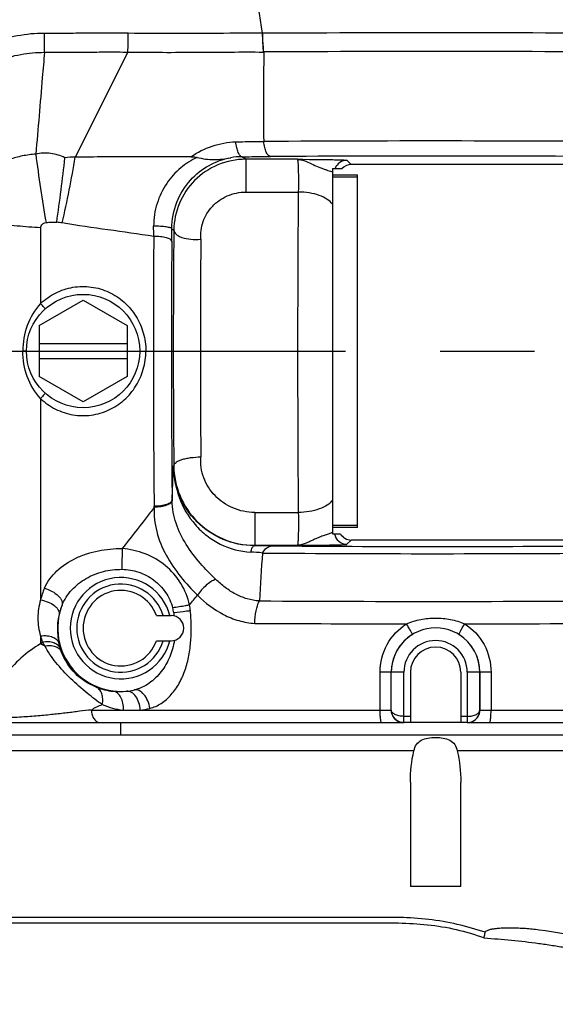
# Model space of a CAD drawing. Header units: millimetres. Extents: x 7426 to 8300, y 123 to 421.
# Tile 128 of 197: x 8134.49 to 8136.62, y 217.36 to 221.27. Entities that reach past the tile are written whole.
import ezdxf

# ---------------------------------------------------------------- set-up
doc = ezdxf.new("R2010")
doc.units = ezdxf.units.MM
doc.linetypes.add('CENTER', pattern=[0.6, 0.375, -0.075, 0.075, -0.075])
for name, color, linetype in [('中心线', 7, 'CENTER'), ('外形图', 7, 'Continuous'), ('尺寸标注', 7, 'Continuous'), ('运动范围', 7, 'Continuous')]:
    doc.layers.add(name, color=color, linetype=linetype)
doc.styles.add('微软雅黑', font='msyh.ttc')
doc.dimstyles.new('尺寸标注_1_20比例', dxfattribs={"dimtxt": 1.5, "dimasz": 1.25, "dimexe": 0.5, "dimexo": 0.4, "dimgap": 0.5, "dimtad": 1, "dimdec": 1, "dimlfac": 20, "dimdsep": 46, "dimtxsty": '微软雅黑', "dimcen": 0.09, "dimadec": 0, "dimazin": 0, "dimtp": 0.01, "dimtm": 0.01, "dimtfac": 1, "dimtdec": 1, "dimtofl": 0, "dimtmove": 0, "dimatfit": 3, "dimfxl": 1, "dimtolj": 1, "dimarcsym": 0})

# ---------------------------------------------------------------- blocks, each defined once
blk = doc.blocks.new('*D1270')
at = {"layer": 'Defpoints', "color": 0}
for p in [(8171.7993, 231.3206), (8226.044, 230.3839), (8100.9141, 219.9546), (8166.8965, 219.9546), (8234.12, 219.9546)]:
    blk.add_point(p, dxfattribs=at)
at = {"layer": '尺寸标注', "color": 0, "lineweight": -2}
blk.add_arc((8166.8965, 219.9546), 12.3783, 15.78836, 174.21164, dxfattribs=at)
at = {"layer": '尺寸标注', "color": 0}
for points in [[(8178.6047, 223.2761), (8179.0109, 223.369), (8179.0868, 222.1041)], [(8154.3732, 221.2135), (8154.7894, 221.1925), (8154.5182, 219.9546)]]:
    blk.add_solid(points, dxfattribs=at)
at = {"layer": '尺寸标注', "color": 0, "insert": (8165.7062, 233.56), "char_height": 1.5, "attachment_point": 5, "rotation": 5, "style": '微软雅黑'}
blk.add_mtext('\\A1;-\\A1;170%%d', dxfattribs=at)
blk = doc.blocks.new('*D1271')
at = {"layer": 'Defpoints', "color": 0}
for p in [(8100.9141, 219.9546), (8166.8965, 219.9546), (8234.12, 219.9546), (8160.0673, 209.5713), (8226.044, 209.5253)]:
    blk.add_point(p, dxfattribs=at)
at = {"layer": '尺寸标注', "color": 0, "lineweight": -2}
blk.add_arc((8166.8965, 219.9546), 12.4279, 185.76527, 344.23473, dxfattribs=at)
at = {"layer": '尺寸标注', "color": 0}
for points in [[(8154.7396, 218.7167), (8154.3234, 218.6957), (8154.4686, 219.9546)], [(8179.0599, 216.5315), (8178.6538, 216.6244), (8179.1355, 217.7965)]]:
    blk.add_solid(points, dxfattribs=at)
at = {"layer": '尺寸标注', "color": 0, "insert": (8165.9248, 208.8482), "char_height": 1.5, "attachment_point": 5, "rotation": 355, "style": '微软雅黑'}
blk.add_mtext('\\A1;+\\A1;170%%d', dxfattribs=at)

msp = doc.modelspace()

# ---------------------------------------------------------------- linework, layer by layer
at = {"layer": '中心线', "linetype": 'CENTER', "ltscale": 5}
msp.add_line((8100.9141, 219.9546), (8234.12, 219.9546), dxfattribs=at)
at = {"layer": '外形图', "color": 7, "linetype": 'Continuous'}
for p, q in [((8135.4599, 221.2157), (8135.4581, 221.2157)), ((8134.9247, 221.1414), (8134.7155, 220.7245)), ((8135.3926, 220.7157), (8135.3774, 220.7259)), ((8135.3926, 220.7157), (8135.3926, 220.5858)), ((8135.5977, 220.7157), (8135.3926, 220.7157)), ((8135.5977, 220.7157), (8135.6197, 220.7156)), ((8135.6197, 220.7156), (8135.6448, 220.7154)), ((8135.8115, 220.6946), (8135.7943, 220.7118)), ((8138.0848, 220.6946), (8135.8115, 220.6946)), ((8135.7365, 220.6796), (8135.7365, 219.2296)), ((8135.7365, 220.6796), (8135.7758, 220.6796)), ((8135.7365, 220.6546), (8135.8365, 220.6546)), ((8135.8365, 219.2546), (8135.8365, 220.6546)), ((8135.7365, 220.6461), (8135.8365, 220.6461)), ((8135.3926, 220.5858), (8135.6011, 220.5858)), ((8134.5777, 220.444), (8134.5777, 220.1432)), ((8135.0989, 220.4401), (8135.1069, 220.4348)), ((8134.5715, 220.0556), (8134.7465, 220.1567)), ((8134.7465, 220.1567), (8134.9215, 220.0556)), ((8134.5715, 220.0556), (8134.5715, 219.8536)), ((8134.9215, 220.0556), (8134.9215, 219.8536)), ((8134.5215, 219.9546), (8134.5071, 219.9546)), ((8134.5715, 219.9846), (8134.9215, 219.9846)), ((8134.9715, 219.9546), (8134.9958, 219.9546)), ((8134.5715, 219.9246), (8134.9215, 219.9246)), ((8134.7465, 219.7525), (8134.5715, 219.8536)), ((8134.9215, 219.8536), (8134.7465, 219.7525)), ((8134.5777, 219.766), (8134.5777, 218.9667)), ((8135.1067, 219.4996), (8135.1056, 219.4988)), ((8135.0284, 219.3341), (8135.0284, 219.3387)), ((8135.4282, 219.3138), (8135.4282, 219.1836)), ((8135.4282, 219.3138), (8135.6012, 219.3138)), ((8135.7365, 219.2631), (8135.8365, 219.2631)), ((8135.8365, 219.2546), (8135.7365, 219.2546)), ((8135.7365, 219.2296), (8135.7682, 219.2296)), ((8135.7944, 219.1875), (8135.8115, 219.2046)), ((8137.6234, 219.2046), (8135.8115, 219.2046)), ((8135.4255, 219.1818), (8135.4282, 219.1836)), ((8135.4282, 219.1836), (8135.5978, 219.1836)), ((8135.0379, 218.9046), (8135.0965, 218.9046)), ((8134.5777, 218.8241), (8134.5777, 218.7923)), ((8134.5846, 218.8), (8134.5777, 218.7923)), ((8135.0379, 218.8046), (8135.0965, 218.8046)), ((8135.9263, 218.5296), (8135.9263, 218.6796)), ((8135.9704, 218.6796), (8135.9263, 218.6796)), ((8135.9706, 218.5296), (8135.9706, 218.6796)), ((8136.0206, 218.6796), (8135.9706, 218.6796)), ((8136.0206, 218.5046), (8136.0206, 218.6796)), ((8136.0465, 218.6796), (8136.0465, 218.4796)), ((8136.2465, 218.6796), (8136.2465, 218.4796)), ((8136.2724, 218.6796), (8136.2724, 218.5046)), ((8136.3667, 218.6796), (8136.2724, 218.6796)), ((8136.3224, 218.6796), (8136.3224, 218.5296)), ((8136.3226, 218.5296), (8136.3226, 218.6796)), ((8136.3667, 218.6796), (8136.3667, 218.5296)), ((8134.7795, 218.5296), (8134.9065, 218.5296)), ((8134.9735, 218.5296), (8135.9704, 218.5296)), ((8136.0465, 218.5046), (8136.0206, 218.5046)), ((8136.2724, 218.5046), (8136.2465, 218.5045)), ((8136.3224, 218.5296), (8138.0215, 218.5296)), ((8134.3656, 218.4796), (8136.0204, 218.4796)), ((8134.8965, 218.4296), (8134.8965, 218.4796)), ((8136.2719, 218.4796), (8136.0211, 218.4796)), ((8136.2726, 218.4796), (8137.9715, 218.4796)), ((8138.0052, 218.4296), (8134.3039, 218.4296)), ((8136.0603, 218.3678), (8134.2729, 218.3678)), ((8138.0976, 218.3678), (8136.2327, 218.3678)), ((8136.0465, 218.2437), (8136.0465, 217.8296)), ((8136.2465, 217.8296), (8136.2465, 218.2437)), ((8136.2465, 217.8296), (8136.0465, 217.8296))]:
    msp.add_line(p, q, dxfattribs=at)
msp.add_lwpolyline([(8136.738, 217.6272), (8136.7091, 217.6321), (8136.6539, 217.642), (8136.5831, 217.6529), (8136.5575, 217.6564)], dxfattribs=at)
msp.add_circle((8134.7465, 219.9546), 0.225, dxfattribs=at)
for centre, radius, start, end in [((8388.8229, 262.2423), 256.665, 189.008231, 189.197896), ((8129.5236, 221.1279), 5.0698, 0.1401, 0.9873), ((8132.5583, 221.1865), 2.3668, 358.9079, 0.7128), ((8136.1419, 94.4026), 126.815, 89.569953, 90.308147), ((8162.1469, 220.9451), 26.6836, 179.57807, 180.3409), ((8136.1419, 96.857), 124.2865, 89.563657, 90.312496), ((8136.1413, 109.6929), 111.0955, 89.538456, 90.349438), ((8141.3437, 221.6135), 6.8417, 187.36537, 189.67014), ((8136.1426, 114.5793), 106.1493, 89.536917, 90.35159), ((8126.5068, 221.6375), 8.2189, 351.80537, 353.60473), ((8129.4688, 221.6249), 5.3235, 347.3918, 350.2624), ((8134.7167, 220.3731), 0.3515, 90.1896, 96.8924), ((8135.3792, 220.449), 0.2769, 90.3775, 99.6986), ((8135.7943, 220.6618), 0.05, 90.0211, 159.1882), ((8135.8115, 220.6446), 0.05, 89.9933, 135.6099), ((8213.9121, 219.9549), 78.3136, 179.538446, 180.469076), ((8134.601, 220.0932), 0.375, 80.3428, 83.7551), ((8121.3014, 220.256), 13.7265, 0.64174, 0.81178), ((8119.3812, 220.4944), 15.7178, 359.62392, 359.80209), ((8186.7955, 219.9543), 51.6908, 179.46741, 180.50408), ((8201.8553, 219.9563), 66.8297, 179.611199, 180.52949), ((8197.0577, 219.9553), 61.9605, 179.596823, 180.547087), ((8181.2643, 219.9543), 46.0521, 179.44777, 180.52257), ((8135.3688, 219.3661), 0.2688, 180.5158, 181.2614), ((8135.7394, 219.2124), 0.021, 97.9226, 100.1152), ((8135.7944, 219.2375), 0.05, 189.0572, 269.9779), ((8135.8115, 219.2546), 0.05, 209.9781, 270.0104), ((8147.0176, 219.001), 12.1173, 179.19793, 179.58789), ((8135.3896, 206.6296), 12.5522, 89.51138, 89.83617), ((8136.1471, 299.6339), 80.4551, 269.536729, 270.445349), ((8135.3894, 218.6093), 0.5481, 82.7231, 87.6144), ((8161.9811, 217.372), 26.582, 176.15828, 176.5689), ((8136.1472, 307.6244), 88.4741, 269.554193, 270.428509), ((8134.8965, 218.8546), 0.2009, 14.4138, 345.5862), ((8134.876, 218.8945), 0.3069, 157.2367, 166.3964), ((8134.8965, 218.8546), 0.175, 16.6015, 343.3985), ((8134.8965, 218.8546), 0.15, 19.4712, 340.5288), ((8130.2567, 222.9117), 6.3133, 321.09338, 321.54563), ((8134.8965, 218.8546), 0.2509, 158.6584, 282.3415), ((8134.8981, 218.8504), 0.2539, 157.898, 166.75), ((8134.8207, 218.8563), 0.2925, 11.8079, 15.7184), ((8134.6457, 218.8671), 0.5298, 6.1489, 8.6273), ((8136.1448, 340.2451), 121.2842, 269.670203, 270.366785), ((8134.8985, 218.8503), 0.2543, 166.756, 197.3217), ((8135.0965, 218.8546), 0.05, 270, 90), ((8134.8164, 218.8554), 0.2968, 9.2128, 11.8121), ((8136.119, 337.8972), 119.0254, 269.66779, 269.957598), ((8136.1465, 218.6796), 0.1759, 0, 180), ((8136.1617, 340.8938), 122.022, 270.047141, 270.365893), ((8134.8751, 218.8959), 0.306, 193.5842, 198.2666), ((8136.1462, 218.6796), 0.1758, 121.6101, 179.987), ((8136.1468, 218.6796), 0.1758, 0.013, 58.3901), ((8134.3318, 218.3051), 0.5458, 61.4203, 63.2188), ((8134.991, 219.006), 0.4557, 206.8691, 209.0969), ((8134.8909, 218.8479), 0.2463, 197.3222, 200.2413), ((8136.1465, 218.6796), 0.1259, 0, 180), ((8136.1465, 218.6796), 0.1, 0.0009, 180), ((8134.8917, 218.8569), 0.2542, 248.5377, 264.1823), ((8134.8917, 218.8567), 0.254, 264.1798, 276.3187), ((8134.8917, 218.8565), 0.2538, 276.3173, 283.3037), ((8134.9404, 218.8347), 0.307, 247.4666, 263.6519), ((8134.9399, 219.2864), 0.7575, 267.4703, 269.9825), ((8134.94, 219.2861), 0.7572, 269.9717, 272.5304), ((8134.94, 218.8321), 0.3043, 276.3121, 283.5933), ((8136.0204, 218.5296), 0.05, 179.9985, 269.9922), ((8136.2726, 218.5296), 0.05, 290.9715, 0.0026), ((8136.2726, 218.5299), 0.0503, 270.0652, 287.9375), ((8136.2727, 218.5293), 0.0497, 287.984, 290.9688)]:
    msp.add_arc(centre, radius, start, end, dxfattribs=at)
for points, knots in [([(8134.5926, 221.2153), (8134.5567, 221.2161), (8134.4849, 221.2079), (8134.3815, 221.1807), (8134.2853, 221.1373), (8134.1992, 221.0795), (8134.1267, 221.0076), (8134.071, 220.9228), (8134.0363, 220.8277), (8134.0272, 220.7604), (8134.0276, 220.7267)], [0, 0, 0, 0, 0.13074, 0.260243, 0.387522, 0.512241, 0.63485, 0.756238, 0.877521, 1, 1, 1, 1]), ([(8134.9249, 221.2159), (8134.8972, 221.2161), (8134.8419, 221.2165), (8134.7588, 221.216), (8134.6757, 221.2153), (8134.6203, 221.2153), (8134.5926, 221.2153)], [0, 0, 0, 0, 0.249898, 0.499765, 0.749808, 1, 1, 1, 1]), ([(8135.4581, 221.2157), (8135.415, 221.2158), (8135.3054, 221.216), (8135.1277, 221.2139), (8134.993, 221.2149), (8134.9249, 221.2159)], [0, 0, 0, 0, 0.242303, 0.616915, 1, 1, 1, 1]), ([(8135.4581, 221.2157), (8135.4582, 221.2094), (8135.4587, 221.1847), (8135.4603, 221.1599), (8135.4623, 221.1415)], [0, 0, 0, 0, 0.253298, 1, 1, 1, 1]), ([(8135.464, 221.1416), (8135.4634, 221.1476), (8135.4611, 221.1723), (8135.4601, 221.197), (8135.4599, 221.2157)], [0, 0, 0, 0, 0.245422, 1, 1, 1, 1]), ([(8134.0918, 220.7122), (8134.0923, 220.742), (8134.1001, 220.8015), (8134.1323, 220.8851), (8134.1823, 220.9593), (8134.247, 221.0221), (8134.3231, 221.0723), (8134.4079, 221.1099), (8134.4987, 221.1344), (8134.5618, 221.1402), (8134.5934, 221.1403)], [0, 0, 0, 0, 0.122919, 0.244592, 0.366246, 0.488984, 0.613647, 0.740625, 0.8697, 1, 1, 1, 1]), ([(8134.5934, 221.1403), (8134.5903, 221.1068), (8134.5786, 220.9722), (8134.5678, 220.8374), (8134.5584, 220.7364)], [0, 0, 0, 0, 0.249222, 1, 1, 1, 1]), ([(8134.5934, 221.1403), (8134.621, 221.1403), (8134.6763, 221.1404), (8134.7591, 221.1413), (8134.8419, 221.1418), (8134.8971, 221.1416), (8134.9247, 221.1414)], [0, 0, 0, 0, 0.250276, 0.500266, 0.750067, 1, 1, 1, 1]), ([(8134.9247, 221.1414), (8134.9704, 221.1408), (8135.0617, 221.1399), (8135.1975, 221.1406), (8135.3309, 221.1417), (8135.4189, 221.1416), (8135.4623, 221.1415)], [0, 0, 0, 0, 0.255464, 0.509452, 0.757588, 1, 1, 1, 1]), ([(8135.1749, 220.726), (8135.2007, 220.7438), (8135.2579, 220.7724), (8135.3208, 220.7841), (8135.3525, 220.7854)], [0, 0, 0, 0, 0.497382, 1, 1, 1, 1]), ([(8135.3525, 220.7855), (8135.3614, 220.7855), (8135.3985, 220.7857), (8135.4356, 220.786), (8135.4638, 220.7862)], [0, 0, 0, 0, 0.240296, 1, 1, 1, 1]), ([(8135.3774, 220.7259), (8135.3745, 220.7261), (8135.3701, 220.7297), (8135.366, 220.736), (8135.361, 220.7463), (8135.3562, 220.763), (8135.3536, 220.7774), (8135.3525, 220.7854)], [0, 0, 0, 0, 0.130522, 0.225857, 0.343345, 0.639877, 1, 1, 1, 1]), ([(8135.4912, 220.7266), (8135.4878, 220.7267), (8135.4826, 220.7301), (8135.4777, 220.7367), (8135.4722, 220.747), (8135.467, 220.7637), (8135.4646, 220.7783), (8135.4637, 220.7863)], [0, 0, 0, 0, 0.1454, 0.24293, 0.360035, 0.650329, 1, 1, 1, 1]), ([(8134.5584, 220.7364), (8134.5406, 220.7351), (8134.5055, 220.7299), (8134.4546, 220.7165), (8134.4068, 220.6968), (8134.3512, 220.6595), (8134.2973, 220.5963), (8134.2743, 220.5346), (8134.2688, 220.5033)], [0, 0, 0, 0, 0.13341, 0.264771, 0.392734, 0.51847, 0.762768, 1, 1, 1, 1]), ([(8134.6745, 220.722), (8134.6568, 220.7306), (8134.6276, 220.739), (8134.588, 220.7406), (8134.5682, 220.7382), (8134.5584, 220.7364)], [0, 0, 0, 0, 0.498313, 0.748768, 1, 1, 1, 1]), ([(8135.1749, 220.726), (8135.1369, 220.726), (8135.0798, 220.7257), (8135.0035, 220.7249), (8134.946, 220.7249), (8134.8884, 220.7254), (8134.8308, 220.7253), (8134.7731, 220.7245), (8134.7347, 220.7245), (8134.7155, 220.7245)], [0, 0, 0, 0, 0.24806, 0.372872, 0.498113, 0.62362, 0.749155, 0.874605, 1, 1, 1, 1]), ([(8135.1995, 220.7234), (8135.1762, 220.712), (8135.1304, 220.6833), (8135.0746, 220.6206), (8135.0359, 220.5411), (8135.0266, 220.4809), (8135.0266, 220.4505)], [0, 0, 0, 0, 0.228905, 0.471699, 0.73183, 1, 1, 1, 1]), ([(8135.0989, 220.4401), (8135.0991, 220.4761), (8135.1127, 220.5467), (8135.1672, 220.6346), (8135.2433, 220.6956), (8135.3027, 220.7167), (8135.3326, 220.7219)], [0, 0, 0, 0, 0.272757, 0.531607, 0.769261, 1, 1, 1, 1]), ([(8135.3926, 220.7157), (8135.3548, 220.7157), (8135.2792, 220.7005), (8135.185, 220.637), (8135.1223, 220.5442), (8135.1072, 220.4711), (8135.1069, 220.4348)], [0, 0, 0, 0, 0.257055, 0.50781, 0.753752, 1, 1, 1, 1]), ([(8135.1749, 220.726), (8135.1769, 220.726), (8135.1852, 220.7259), (8135.1935, 220.725), (8135.1995, 220.7234)], [0, 0, 0, 0, 0.247057, 1, 1, 1, 1]), ([(8135.1995, 220.7234), (8135.2212, 220.7179), (8135.2548, 220.7126), (8135.2995, 220.7162), (8135.3215, 220.7202), (8135.3326, 220.7219)], [0, 0, 0, 0, 0.501523, 0.747737, 1, 1, 1, 1]), ([(8135.3774, 220.7259), (8135.3869, 220.7259), (8135.4249, 220.7262), (8135.4628, 220.7264), (8135.4912, 220.7266)], [0, 0, 0, 0, 0.251127, 1, 1, 1, 1]), ([(8135.5977, 220.7157), (8135.5993, 220.7157), (8135.6064, 220.7152), (8135.6133, 220.7137), (8135.6184, 220.7122)], [0, 0, 0, 0, 0.237262, 1, 1, 1, 1]), ([(8135.5977, 220.7157), (8135.598, 220.7156), (8135.5983, 220.7143), (8135.5988, 220.7121), (8135.5992, 220.7083), (8135.5997, 220.7033), (8135.6001, 220.6969), (8135.6007, 220.6864), (8135.6012, 220.671), (8135.6015, 220.6508), (8135.6017, 220.629), (8135.6016, 220.6072), (8135.6013, 220.5928), (8135.6011, 220.5858)], [0, 0, 0, 0, 0.008111, 0.026571, 0.05557, 0.094701, 0.143363, 0.200782, 0.337969, 0.497298, 0.668248, 0.839624, 1, 1, 1, 1]), ([(8135.6395, 220.7043), (8135.6486, 220.7002), (8135.6666, 220.6913), (8135.6892, 220.6818), (8135.7069, 220.6758), (8135.7184, 220.6719), (8135.728, 220.6683), (8135.7339, 220.6664), (8135.7365, 220.666)], [0, 0, 0, 0, 0.287773, 0.574838, 0.706069, 0.823777, 0.923604, 1, 1, 1, 1]), ([(8135.6448, 220.7154), (8135.6546, 220.7153), (8135.6737, 220.7151), (8135.7013, 220.7148), (8135.7265, 220.7145), (8135.7486, 220.714), (8135.7647, 220.7136), (8135.7754, 220.7133), (8135.7817, 220.713), (8135.7867, 220.7127), (8135.7905, 220.7125), (8135.7927, 220.7121), (8135.794, 220.7121), (8135.7943, 220.7118)], [0, 0, 0, 0, 0.196523, 0.382598, 0.553212, 0.702576, 0.825617, 0.875953, 0.918241, 0.952078, 0.977131, 0.993209, 1, 1, 1, 1]), ([(8135.2143, 220.3982), (8135.2121, 220.4216), (8135.2182, 220.47), (8135.2567, 220.5322), (8135.3178, 220.5752), (8135.3676, 220.5857), (8135.3926, 220.5858)], [0, 0, 0, 0, 0.244087, 0.488319, 0.739767, 1, 1, 1, 1]), ([(8135.7365, 220.5374), (8135.7312, 220.5452), (8135.7148, 220.5593), (8135.6831, 220.5739), (8135.6441, 220.5834), (8135.6158, 220.5857), (8135.6011, 220.5858)], [0, 0, 0, 0, 0.189727, 0.426762, 0.702712, 1, 1, 1, 1]), ([(8134.5777, 220.444), (8134.5465, 220.4456), (8134.4862, 220.4495), (8134.4012, 220.4612), (8134.3288, 220.478), (8134.2862, 220.4939), (8134.2688, 220.5033)], [0, 0, 0, 0, 0.295954, 0.572613, 0.811919, 1, 1, 1, 1]), ([(8134.5777, 220.444), (8134.5781, 220.4465), (8134.5797, 220.4517), (8134.5843, 220.4583), (8134.591, 220.4632), (8134.5965, 220.4639), (8134.5992, 220.4643)], [0, 0, 0, 0, 0.245998, 0.494171, 0.744808, 1, 1, 1, 1]), ([(8134.5992, 220.4643), (8134.6062, 220.4652), (8134.6204, 220.4666), (8134.6347, 220.4668), (8134.6417, 220.466)], [0, 0, 0, 0, 0.500019, 1, 1, 1, 1]), ([(8135.0271, 220.4098), (8134.9666, 220.4189), (8134.8454, 220.4356), (8134.7242, 220.4526), (8134.6639, 220.4629)], [0, 0, 0, 0, 0.50005, 1, 1, 1, 1]), ([(8135.0989, 220.4401), (8135.0988, 220.441), (8135.0965, 220.4426), (8135.0922, 220.4441), (8135.0853, 220.4457), (8135.0724, 220.4478), (8135.0525, 220.4497), (8135.0356, 220.4503), (8135.0266, 220.4505)], [0, 0, 0, 0, 0.033857, 0.09757, 0.192675, 0.316655, 0.632695, 1, 1, 1, 1]), ([(8135.1069, 220.4348), (8135.1071, 220.4318), (8135.109, 220.4255), (8135.116, 220.4174), (8135.1264, 220.4105), (8135.1456, 220.4025), (8135.1755, 220.3972), (8135.2008, 220.3971), (8135.2143, 220.3982)], [0, 0, 0, 0, 0.073759, 0.15749, 0.258214, 0.377929, 0.667551, 1, 1, 1, 1]), ([(8135.0987, 220.3913), (8135.0984, 220.3943), (8135.0932, 220.3984), (8135.0856, 220.4017), (8135.0726, 220.4057), (8135.0529, 220.4088), (8135.0361, 220.4097), (8135.0271, 220.4098)], [0, 0, 0, 0, 0.120174, 0.217483, 0.33985, 0.645819, 1, 1, 1, 1]), ([(8134.5777, 220.1432), (8134.5953, 220.1599), (8134.6356, 220.1882), (8134.7056, 220.2112), (8134.7794, 220.2124), (8134.8503, 220.1917), (8134.9118, 220.1512), (8134.9592, 220.0949), (8134.989, 220.0276), (8134.9958, 219.9789), (8134.9958, 219.9546)], [0, 0, 0, 0, 0.124884, 0.249909, 0.37505, 0.500101, 0.624987, 0.749841, 0.874827, 1, 1, 1, 1]), ([(8134.5777, 220.1432), (8134.5546, 220.1182), (8134.5188, 220.0577), (8134.5071, 219.9888), (8134.5071, 219.9546)], [0, 0, 0, 0, 0.498737, 1, 1, 1, 1]), ([(8134.5964, 220.1222), (8134.595, 220.1239), (8134.5889, 220.131), (8134.5826, 220.138), (8134.5777, 220.1432)], [0, 0, 0, 0, 0.235477, 1, 1, 1, 1]), ([(8134.5777, 219.766), (8134.5546, 219.791), (8134.5188, 219.8516), (8134.5071, 219.9204), (8134.5071, 219.9546)], [0, 0, 0, 0, 0.498765, 1, 1, 1, 1]), ([(8134.5777, 219.766), (8134.5953, 219.7493), (8134.6356, 219.721), (8134.7056, 219.698), (8134.7794, 219.6968), (8134.8502, 219.7175), (8134.9118, 219.758), (8134.9592, 219.8143), (8134.989, 219.8816), (8134.9958, 219.9303), (8134.9958, 219.9546)], [0, 0, 0, 0, 0.124889, 0.249911, 0.375051, 0.500097, 0.62498, 0.749833, 0.874821, 1, 1, 1, 1]), ([(8134.5964, 219.787), (8134.595, 219.7853), (8134.5889, 219.7782), (8134.5826, 219.7712), (8134.5777, 219.766)], [0, 0, 0, 0, 0.235477, 1, 1, 1, 1]), ([(8135.1067, 219.4996), (8135.1071, 219.5048), (8135.1143, 219.5127), (8135.1263, 219.5192), (8135.1397, 219.5244), (8135.1558, 219.5285), (8135.1808, 219.5329), (8135.2005, 219.5342), (8135.2141, 219.5343)], [0, 0, 0, 0, 0.134491, 0.233663, 0.355446, 0.497368, 0.655524, 1, 1, 1, 1]), ([(8135.4282, 219.3138), (8135.3986, 219.3139), (8135.3397, 219.3261), (8135.267, 219.3762), (8135.2203, 219.4492), (8135.212, 219.5065), (8135.2141, 219.5343)], [0, 0, 0, 0, 0.259641, 0.510658, 0.755038, 1, 1, 1, 1]), ([(8135.1, 219.3636), (8135.1005, 219.375), (8135.1023, 219.4201), (8135.1042, 219.4651), (8135.1056, 219.4988)], [0, 0, 0, 0, 0.25238, 1, 1, 1, 1]), ([(8135.4255, 219.1818), (8135.3836, 219.1819), (8135.299, 219.1992), (8135.193, 219.271), (8135.1227, 219.3762), (8135.106, 219.4584), (8135.1056, 219.4988)], [0, 0, 0, 0, 0.25307, 0.506917, 0.755577, 1, 1, 1, 1]), ([(8135.1056, 219.4988), (8135.1057, 219.4567), (8135.1206, 219.3718), (8135.175, 219.2787), (8135.2366, 219.2202), (8135.3077, 219.1752), (8135.3707, 219.1585), (8135.4122, 219.1569)], [0, 0, 0, 0, 0.250557, 0.501297, 0.62716, 0.752743, 1, 1, 1, 1]), ([(8135.1067, 219.4996), (8135.107, 219.4587), (8135.124, 219.3764), (8135.1946, 219.272), (8135.3006, 219.2007), (8135.3856, 219.1836), (8135.4282, 219.1836)], [0, 0, 0, 0, 0.246681, 0.492487, 0.742941, 1, 1, 1, 1]), ([(8135.1, 219.3636), (8135.0997, 219.3598), (8135.0952, 219.354), (8135.087, 219.349), (8135.0742, 219.3436), (8135.0544, 219.3395), (8135.0374, 219.3385), (8135.0284, 219.3386)], [0, 0, 0, 0, 0.144055, 0.244483, 0.365807, 0.661398, 1, 1, 1, 1]), ([(8135.7365, 219.3628), (8135.7312, 219.355), (8135.7149, 219.3406), (8135.6832, 219.3259), (8135.6441, 219.3162), (8135.6159, 219.3139), (8135.6012, 219.3138)], [0, 0, 0, 0, 0.190786, 0.428013, 0.703508, 1, 1, 1, 1]), ([(8135.0284, 219.3341), (8135.018, 219.3201), (8134.9766, 219.265), (8134.9339, 219.2108), (8134.9015, 219.1706)], [0, 0, 0, 0, 0.252377, 1, 1, 1, 1]), ([(8135.0284, 219.3341), (8135.0281, 219.318), (8135.0293, 219.2855), (8135.0411, 219.2205), (8135.0736, 219.1419), (8135.1314, 219.0586), (8135.1771, 219.0088), (8135.2006, 218.9855)], [0, 0, 0, 0, 0.12097, 0.243138, 0.494246, 0.751629, 1, 1, 1, 1]), ([(8135.1, 219.3601), (8135.0998, 219.3564), (8135.095, 219.3509), (8135.0869, 219.346), (8135.0741, 219.3406), (8135.0544, 219.336), (8135.0374, 219.3344), (8135.0284, 219.3341)], [0, 0, 0, 0, 0.139838, 0.240298, 0.362341, 0.660035, 1, 1, 1, 1]), ([(8135.2733, 219.048), (8135.252, 219.0683), (8135.2098, 219.112), (8135.1538, 219.1851), (8135.1122, 219.2686), (8135.1007, 219.3299), (8135.1, 219.3601)], [0, 0, 0, 0, 0.24196, 0.497243, 0.752213, 1, 1, 1, 1]), ([(8135.6012, 219.3138), (8135.6014, 219.3069), (8135.6016, 219.2925), (8135.6018, 219.2706), (8135.6016, 219.2488), (8135.6013, 219.2285), (8135.6008, 219.213), (8135.6002, 219.2024), (8135.5998, 219.1961), (8135.5994, 219.1911), (8135.5989, 219.1872), (8135.5984, 219.185), (8135.5981, 219.1837), (8135.5978, 219.1836)], [0, 0, 0, 0, 0.159733, 0.330819, 0.50176, 0.661267, 0.798722, 0.856279, 0.905065, 0.944302, 0.97338, 0.991885, 1, 1, 1, 1]), ([(8135.7357, 219.2331), (8135.7317, 219.2324), (8135.7227, 219.2289), (8135.7076, 219.2237), (8135.6897, 219.2176), (8135.6708, 219.2097), (8135.6519, 219.2008), (8135.6285, 219.1897), (8135.6099, 219.1839), (8135.5978, 219.1836)], [0, 0, 0, 0, 0.083552, 0.195556, 0.326651, 0.469319, 0.613949, 0.752825, 1, 1, 1, 1]), ([(8134.593, 219.0133), (8134.604, 219.0394), (8134.6408, 219.0875), (8134.704, 219.1281), (8134.7613, 219.1508), (8134.8223, 219.1667), (8134.8699, 219.171), (8134.9015, 219.1706)], [0, 0, 0, 0, 0.233224, 0.48201, 0.610179, 0.739636, 1, 1, 1, 1]), ([(8135.1695, 218.9466), (8135.1627, 218.9768), (8135.1392, 219.0355), (8135.0766, 219.1067), (8134.9945, 219.1543), (8134.9326, 219.1681), (8134.9015, 219.1706)], [0, 0, 0, 0, 0.248701, 0.498299, 0.749012, 1, 1, 1, 1]), ([(8135.4122, 219.1569), (8135.4138, 219.1631), (8135.4161, 219.1713), (8135.4212, 219.1796), (8135.4242, 219.1816), (8135.4255, 219.1818)], [0, 0, 0, 0, 0.660413, 0.863973, 1, 1, 1, 1]), ([(8135.4588, 219.153), (8135.4636, 219.1608), (8135.4737, 219.174), (8135.4895, 219.1811), (8135.4966, 219.1814)], [0, 0, 0, 0, 0.564044, 1, 1, 1, 1]), ([(8135.5978, 219.1836), (8135.6099, 219.1836), (8135.6339, 219.1838), (8135.669, 219.1841), (8135.7019, 219.1845), (8135.7314, 219.1849), (8135.7533, 219.1854), (8135.7681, 219.1858), (8135.7769, 219.1861), (8135.7839, 219.1864), (8135.7891, 219.1866), (8135.7923, 219.1871), (8135.794, 219.1871), (8135.7944, 219.1875)], [0, 0, 0, 0, 0.185363, 0.365771, 0.535439, 0.687733, 0.81585, 0.868873, 0.913627, 0.949526, 0.976068, 0.99294, 1, 1, 1, 1]), ([(8134.6628, 218.9459), (8134.6717, 218.9681), (8134.6989, 219.0095), (8134.7571, 219.055), (8134.8263, 219.0828), (8134.876, 219.0885), (8134.9007, 219.0882)], [0, 0, 0, 0, 0.244869, 0.494732, 0.746933, 1, 1, 1, 1]), ([(8134.9007, 219.0882), (8134.9232, 219.0878), (8134.9685, 219.0804), (8135.0295, 219.0487), (8135.077, 218.999), (8135.0961, 218.9572), (8135.1022, 218.9355)], [0, 0, 0, 0, 0.25025, 0.500319, 0.750163, 1, 1, 1, 1]), ([(8135.2733, 219.048), (8135.267, 219.046), (8135.2537, 219.0392), (8135.2278, 219.0197), (8135.2104, 219.0002), (8135.2006, 218.9855)], [0, 0, 0, 0, 0.206296, 0.456103, 1, 1, 1, 1]), ([(8135.4467, 218.9629), (8135.4302, 218.9635), (8135.3975, 218.9694), (8135.3518, 218.9885), (8135.3102, 219.0151), (8135.2851, 219.0365), (8135.2733, 219.048)], [0, 0, 0, 0, 0.251328, 0.500248, 0.749684, 1, 1, 1, 1]), ([(8134.593, 219.0133), (8134.6034, 219.0103), (8134.6229, 219.0022), (8134.6439, 218.9877), (8134.6561, 218.9741), (8134.6619, 218.9643), (8134.6645, 218.9548), (8134.6638, 218.9486), (8134.6628, 218.9459)], [0, 0, 0, 0, 0.310135, 0.596908, 0.720644, 0.827743, 0.91922, 1, 1, 1, 1]), ([(8135.2006, 218.9855), (8135.2313, 218.9552), (8135.2837, 218.9149), (8135.3641, 218.8823), (8135.4072, 218.8749), (8135.4288, 218.8738)], [0, 0, 0, 0, 0.499706, 0.749161, 1, 1, 1, 1]), ([(8134.5777, 218.9667), (8134.5705, 218.9433), (8134.5631, 218.8949), (8134.5708, 218.8466), (8134.5777, 218.8241)], [0, 0, 0, 0, 0.509897, 1, 1, 1, 1]), ([(8134.5777, 218.9667), (8134.588, 218.9651), (8134.6073, 218.9597), (8134.6287, 218.948), (8134.6415, 218.9361), (8134.6497, 218.9249), (8134.6521, 218.9145), (8134.6509, 218.9086)], [0, 0, 0, 0, 0.307198, 0.589075, 0.711984, 0.82043, 1, 1, 1, 1]), ([(8135.1695, 218.9466), (8135.1642, 218.9455), (8135.1419, 218.941), (8135.1194, 218.9375), (8135.1022, 218.9355)], [0, 0, 0, 0, 0.236817, 1, 1, 1, 1]), ([(8135.4288, 218.8738), (8135.4289, 218.8906), (8135.4317, 218.921), (8135.4402, 218.9508), (8135.4467, 218.9629)], [0, 0, 0, 0, 0.549691, 1, 1, 1, 1]), ([(8135.0115, 218.5363), (8135.0275, 218.5401), (8135.0591, 218.5547), (8135.0986, 218.5902), (8135.1303, 218.636), (8135.1534, 218.6889), (8135.1679, 218.7459), (8135.1752, 218.8048), (8135.1768, 218.8644), (8135.1746, 218.9041), (8135.1724, 218.9239)], [0, 0, 0, 0, 0.108856, 0.22525, 0.348106, 0.47547, 0.605483, 0.736745, 0.868401, 1, 1, 1, 1]), ([(8135.1724, 218.9239), (8135.1673, 218.9231), (8135.1455, 218.92), (8135.1237, 218.9176), (8135.107, 218.9161)], [0, 0, 0, 0, 0.235883, 1, 1, 1, 1]), ([(8136.0309, 218.8718), (8136.0491, 218.8794), (8136.0871, 218.8914), (8136.1465, 218.8968), (8136.2059, 218.8914), (8136.2439, 218.8794), (8136.2621, 218.8718)], [0, 0, 0, 0, 0.249923, 0.499996, 0.750069, 1, 1, 1, 1]), ([(8135.9263, 218.6796), (8135.9263, 218.7173), (8135.9452, 218.7938), (8135.9991, 218.8517), (8136.0309, 218.8718)], [0, 0, 0, 0, 0.5004, 1, 1, 1, 1]), ([(8136.0541, 218.8293), (8136.0543, 218.8296), (8136.0536, 218.8312), (8136.0527, 218.8336), (8136.0506, 218.8377), (8136.0479, 218.8429), (8136.0443, 218.8492), (8136.0387, 218.859), (8136.0341, 218.8666), (8136.0309, 218.8718)], [0, 0, 0, 0, 0.024236, 0.083263, 0.176229, 0.299729, 0.44955, 0.620466, 1, 1, 1, 1]), ([(8136.2389, 218.8293), (8136.2387, 218.8296), (8136.2394, 218.8312), (8136.2403, 218.8336), (8136.2424, 218.8377), (8136.2451, 218.8429), (8136.2487, 218.8492), (8136.2543, 218.859), (8136.2589, 218.8666), (8136.2621, 218.8718)], [0, 0, 0, 0, 0.024236, 0.083262, 0.176229, 0.299728, 0.44955, 0.620466, 1, 1, 1, 1]), ([(8136.2621, 218.8718), (8136.2939, 218.8517), (8136.3478, 218.7938), (8136.3667, 218.7173), (8136.3667, 218.6796)], [0, 0, 0, 0, 0.499599, 1, 1, 1, 1]), ([(8134.5777, 218.8241), (8134.5861, 218.8252), (8134.6023, 218.8257), (8134.6247, 218.8207), (8134.6422, 218.8103), (8134.649, 218.7994), (8134.6505, 218.7939)], [0, 0, 0, 0, 0.298713, 0.568555, 0.799692, 1, 1, 1, 1]), ([(8134.5777, 218.7923), (8134.5497, 218.7767), (8134.4976, 218.7381), (8134.4322, 218.6666), (8134.3753, 218.5876), (8134.3427, 218.5313), (8134.3276, 218.5024)], [0, 0, 0, 0, 0.247988, 0.497183, 0.747689, 1, 1, 1, 1]), ([(8134.5846, 218.8), (8134.5925, 218.8015), (8134.6079, 218.8026), (8134.6295, 218.7989), (8134.6467, 218.7897), (8134.6539, 218.7797), (8134.6557, 218.7745)], [0, 0, 0, 0, 0.297673, 0.566083, 0.797357, 1, 1, 1, 1]), ([(8134.5944, 218.784), (8134.6016, 218.7853), (8134.6157, 218.7865), (8134.6353, 218.7836), (8134.651, 218.7759), (8134.6579, 218.7672), (8134.6598, 218.7626)], [0, 0, 0, 0, 0.301284, 0.56976, 0.79943, 1, 1, 1, 1]), ([(8134.8227, 218.5512), (8134.8129, 218.558), (8134.7926, 218.5726), (8134.7502, 218.6062), (8134.6965, 218.6533), (8134.6384, 218.715), (8134.607, 218.7611), (8134.5944, 218.784)], [0, 0, 0, 0, 0.109648, 0.228623, 0.493256, 0.761516, 1, 1, 1, 1]), ([(8135.1094, 218.8063), (8135.1058, 218.7839), (8135.0934, 218.7399), (8135.0595, 218.6807), (8135.0117, 218.6336), (8134.9711, 218.6143), (8134.9501, 218.6095)], [0, 0, 0, 0, 0.25513, 0.508797, 0.758319, 1, 1, 1, 1]), ([(8134.7987, 218.6204), (8134.7679, 218.6325), (8134.7092, 218.6706), (8134.6718, 218.73), (8134.6598, 218.7626)], [0, 0, 0, 0, 0.487605, 1, 1, 1, 1]), ([(8134.8227, 218.5512), (8134.8242, 218.5586), (8134.8256, 218.5732), (8134.8221, 218.5939), (8134.8133, 218.6107), (8134.8037, 218.6181), (8134.7987, 218.6204)], [0, 0, 0, 0, 0.290639, 0.555103, 0.788817, 1, 1, 1, 1]), ([(8134.9065, 218.5296), (8134.907, 218.5386), (8134.906, 218.556), (8134.8982, 218.5795), (8134.8848, 218.5972), (8134.8721, 218.6032), (8134.8659, 218.604)], [0, 0, 0, 0, 0.294519, 0.563865, 0.796788, 1, 1, 1, 1]), ([(8134.9735, 218.5296), (8134.9728, 218.5395), (8134.9692, 218.5586), (8134.9575, 218.5832), (8134.9408, 218.6005), (8134.9261, 218.6047), (8134.9196, 218.6043)], [0, 0, 0, 0, 0.298461, 0.573228, 0.805656, 1, 1, 1, 1]), ([(8135.0115, 218.5363), (8135.01, 218.5466), (8135.0046, 218.5663), (8134.9904, 218.5909), (8134.972, 218.6077), (8134.9565, 218.6108), (8134.9501, 218.6095)], [0, 0, 0, 0, 0.301037, 0.579619, 0.811929, 1, 1, 1, 1]), ([(8134.7795, 218.5296), (8134.7862, 218.5344), (8134.7999, 218.5431), (8134.815, 218.5494), (8134.8227, 218.5512)], [0, 0, 0, 0, 0.507136, 1, 1, 1, 1]), ([(8134.7795, 218.5296), (8134.7636, 218.5288), (8134.7395, 218.5258), (8134.707, 218.5212), (8134.6723, 218.5171), (8134.626, 218.512), (8134.5662, 218.506), (8134.5014, 218.5012), (8134.4359, 218.4983), (8134.384, 218.4982), (8134.3487, 218.5), (8134.3341, 218.5014), (8134.3276, 218.5024)], [0, 0, 0, 0, 0.105715, 0.160363, 0.216766, 0.336709, 0.468848, 0.614278, 0.766175, 0.902808, 0.957108, 1, 1, 1, 1]), ([(8134.7795, 218.5296), (8134.7795, 218.5232), (8134.7813, 218.5106), (8134.7889, 218.4942), (8134.8009, 218.4826), (8134.8112, 218.4796), (8134.816, 218.4796)], [0, 0, 0, 0, 0.284849, 0.550565, 0.786892, 1, 1, 1, 1]), ([(8135.9321, 218.4796), (8135.9316, 218.4796), (8135.9305, 218.4811), (8135.9297, 218.4839), (8135.9287, 218.4885), (8135.9275, 218.4975), (8135.9265, 218.5114), (8135.9263, 218.5232), (8135.9263, 218.5296)], [0, 0, 0, 0, 0.029338, 0.089198, 0.182007, 0.305279, 0.624441, 1, 1, 1, 1]), ([(8136.0211, 218.4796), (8136.0142, 218.4796), (8136.0005, 218.4825), (8135.9839, 218.4942), (8135.9732, 218.5107), (8135.9707, 218.5234), (8135.9706, 218.5296)], [0, 0, 0, 0, 0.262853, 0.517611, 0.762102, 1, 1, 1, 1]), ([(8136.0206, 218.5046), (8136.014, 218.5047), (8136.0015, 218.506), (8135.9856, 218.5113), (8135.9743, 218.5189), (8135.9708, 218.5263), (8135.9706, 218.5296)], [0, 0, 0, 0, 0.333992, 0.619654, 0.837021, 1, 1, 1, 1]), ([(8136.0211, 218.4796), (8136.0209, 218.4796), (8136.0212, 218.4806), (8136.0209, 218.4817), (8136.021, 218.4841), (8136.0208, 218.4871), (8136.0208, 218.4909), (8136.0207, 218.4968), (8136.0207, 218.5014), (8136.0206, 218.5046)], [0, 0, 0, 0, 0.019381, 0.076215, 0.168704, 0.292988, 0.444442, 0.617372, 1, 1, 1, 1]), ([(8136.2724, 218.5046), (8136.2723, 218.5014), (8136.2723, 218.4968), (8136.2722, 218.4909), (8136.2722, 218.4871), (8136.2721, 218.4841), (8136.272, 218.482), (8136.272, 218.4808), (8136.272, 218.4801), (8136.2719, 218.4799), (8136.272, 218.4796), (8136.2719, 218.4796)], [0, 0, 0, 0, 0.382633, 0.555567, 0.707022, 0.831304, 0.923805, 0.956844, 0.980672, 0.995112, 1, 1, 1, 1]), ([(8136.2724, 218.5046), (8136.279, 218.5047), (8136.2914, 218.506), (8136.3074, 218.5113), (8136.3187, 218.5189), (8136.3222, 218.5263), (8136.3224, 218.5296)], [0, 0, 0, 0, 0.33398, 0.619662, 0.837078, 1, 1, 1, 1]), ([(8136.2928, 218.4842), (8136.3016, 218.4882), (8136.3167, 218.5013), (8136.3223, 218.5204), (8136.3224, 218.5296)], [0, 0, 0, 0, 0.512565, 1, 1, 1, 1]), ([(8136.3609, 218.4796), (8136.3614, 218.4796), (8136.3625, 218.4811), (8136.3633, 218.4839), (8136.3643, 218.4885), (8136.3655, 218.4975), (8136.3665, 218.5114), (8136.3667, 218.5232), (8136.3667, 218.5296)], [0, 0, 0, 0, 0.029338, 0.089198, 0.182007, 0.305279, 0.624441, 1, 1, 1, 1]), ([(8136.0603, 218.3678), (8136.0624, 218.3766), (8136.0685, 218.3936), (8136.0896, 218.412), (8136.117, 218.4194), (8136.1465, 218.4214), (8136.176, 218.4194), (8136.2034, 218.412), (8136.2245, 218.3936), (8136.2306, 218.3766), (8136.2327, 218.3678)], [0, 0, 0, 0, 0.122196, 0.237326, 0.36298, 0.499953, 0.636943, 0.762605, 0.877771, 1, 1, 1, 1]), ([(8133.918, 217.6852), (8133.918, 217.6854), (8133.9197, 217.685), (8133.9213, 217.6855), (8133.9254, 217.6853), (8133.9306, 217.6855), (8133.9374, 217.6855), (8133.9493, 217.6855), (8133.968, 217.6855), (8133.9946, 217.6854), (8134.0271, 217.6853), (8134.0653, 217.6853), (8134.1091, 217.6852), (8134.1585, 217.6851), (8134.2348, 217.6851), (8134.3428, 217.6852), (8134.4867, 217.6852), (8134.6484, 217.6852), (8134.8262, 217.6852), (8135.0183, 217.6852), (8135.2224, 217.6851), (8135.4365, 217.6854), (8135.6582, 217.6849), (8135.885, 217.6852), (8136.1149, 217.6859), (8136.2672, 217.6527), (8136.339, 217.6253)], [0, 0, 0, 0, 0.000313, 0.001249, 0.002804, 0.004976, 0.007762, 0.011157, 0.019763, 0.030774, 0.044167, 0.059919, 0.077988, 0.098321, 0.120867, 0.172337, 0.231829, 0.298701, 0.372241, 0.451649, 0.53607, 0.624601, 0.716262, 0.81011, 0.904996, 1, 1, 1, 1]), ([(8136.3437, 217.6475), (8136.3072, 217.6596), (8136.233, 217.6804), (8136.1193, 217.701), (8136.004, 217.7073), (8135.8513, 217.706), (8135.6628, 217.7066), (8135.3728, 217.7062), (8135.0943, 217.7064), (8134.8305, 217.7063), (8134.6526, 217.7063), (8134.4908, 217.7064), (8134.3469, 217.7064), (8134.2388, 217.7063), (8134.1624, 217.7063), (8134.1131, 217.7063), (8134.0692, 217.7064), (8134.031, 217.7065), (8133.9985, 217.7066), (8133.9718, 217.7067), (8133.9531, 217.7067), (8133.9412, 217.7066), (8133.9343, 217.7065), (8133.9292, 217.7066), (8133.925, 217.7062), (8133.9235, 217.7067), (8133.9217, 217.7061), (8133.9218, 217.7063)], [0, 0, 0, 0, 0.047515, 0.095017, 0.142491, 0.189887, 0.283692, 0.375352, 0.548288, 0.627698, 0.701239, 0.768118, 0.827615, 0.879096, 0.90165, 0.92199, 0.940057, 0.95581, 0.969211, 0.980229, 0.988841, 0.992237, 0.995023, 0.997196, 0.998751, 0.999687, 1, 1, 1, 1]), ([(8136.339, 217.6253), (8136.34, 217.631), (8136.3417, 217.6383), (8136.3433, 217.6457), (8136.3437, 217.6475)], [0, 0, 0, 0, 0.759139, 1, 1, 1, 1]), ([(8136.5575, 217.6564), (8136.5394, 217.6588), (8136.5122, 217.6616), (8136.4757, 217.6637), (8136.4484, 217.6645), (8136.421, 217.6642), (8136.3983, 217.663), (8136.3802, 217.6611), (8136.3668, 217.659), (8136.3557, 217.6562), (8136.3478, 217.6528), (8136.3441, 217.6495), (8136.3437, 217.6475)], [0, 0, 0, 0, 0.251176, 0.376772, 0.50235, 0.627878, 0.753279, 0.815881, 0.878324, 0.940344, 0.970923, 1, 1, 1, 1]), ([(8136.339, 217.6253), (8136.3753, 217.6227), (8136.4478, 217.6167), (8136.5383, 217.6064), (8136.6013, 217.5972), (8136.6372, 217.5913), (8136.6911, 217.583), (8136.7357, 217.5724), (8136.7721, 217.5705)], [0, 0, 0, 0, 0.249994, 0.500018, 0.625049, 0.687569, 0.750095, 1, 1, 1, 1])]:
    msp.add_open_spline(points, degree=3, knots=knots, dxfattribs=at)
for points in [[(8135.464, 221.1416), (8135.4634, 221.1416), (8135.4629, 221.1416), (8135.4623, 221.1415)], [(8135.6184, 220.7122), (8135.6216, 220.7113), (8135.6247, 220.7103), (8135.6278, 220.7092)], [(8135.6278, 220.7092), (8135.6317, 220.7077), (8135.6356, 220.706), (8135.6395, 220.7043)], [(8134.5929, 218.7844), (8134.5933, 218.7842), (8134.5938, 218.7839), (8134.5942, 218.7841)], [(8136.2719, 218.4796), (8136.2791, 218.4796), (8136.2864, 218.4812), (8136.2928, 218.4842)], [(8136.0465, 218.2437), (8136.0465, 218.2853), (8136.0507, 218.3273), (8136.0603, 218.3678)], [(8136.2327, 218.3678), (8136.2423, 218.3273), (8136.2465, 218.2853), (8136.2465, 218.2437)]]:
    msp.add_open_spline(points, degree=3, dxfattribs=at)
at = {"layer": '运动范围'}
msp.add_arc((8166.8965, 219.9546), 60.06, 10, 350, dxfattribs=at)

# ---------------------------------------------------------------- dimensions: what is measured, and where the dimension line sits
at = {"layer": '尺寸标注'}
for base, line2, text, picture, middle in [((8171.7993, 231.3206), ((8166.8965, 219.9546), (8226.044, 230.3839)), '\\A1;-<>', '*D1270', (8165.7062, 233.56)), ((8160.0673, 209.5713), ((8166.8965, 219.9546), (8226.044, 209.5253)), '\\A1;+<>', '*D1271', (8165.9248, 208.8482))]:
    dim = msp.add_angular_dim_2l(base=base, line1=((8100.9141, 219.9546), (8234.12, 219.9546)), line2=line2, text=text, dimstyle='尺寸标注_1_20比例', override={"dimtxsty": '微软雅黑'}, dxfattribs=at)
    dim.commit()
    dim.dimension.update_dxf_attribs({"geometry": picture, "text_midpoint": middle})

doc.saveas('drawing.dxf')
